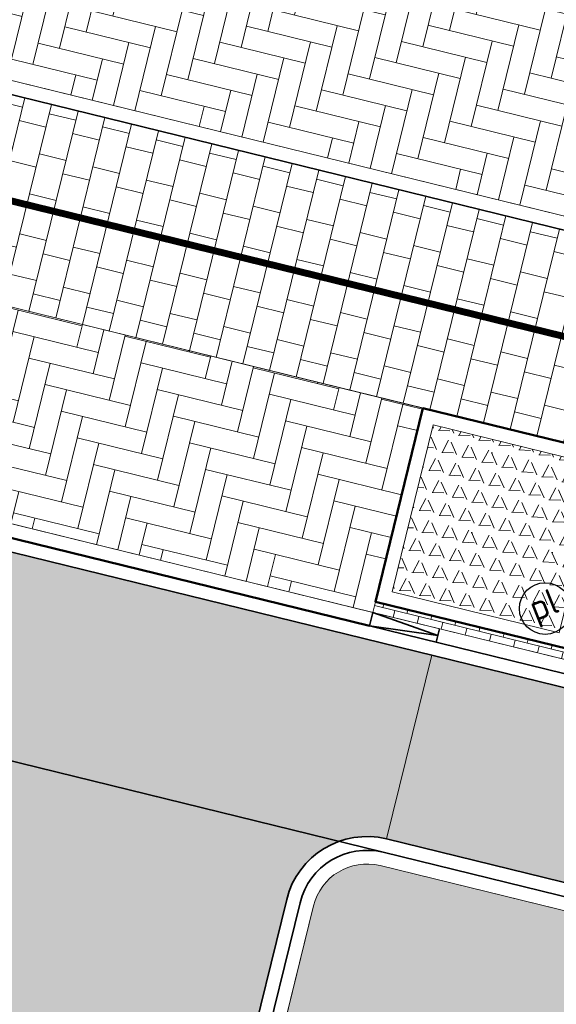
# Model space of a CAD drawing. Header units: metres. Extents: x 196674 to 197628, y 355499 to 356232.
# Tile 15 of 209: x 196943 to 196951, y 355749 to 355764. Entities that reach past the tile are written whole.
import ezdxf
from ezdxf.enums import TextEntityAlignment as Align

# ---------------------------------------------------------------- set-up
doc = ezdxf.new("R2010")
doc.units = ezdxf.units.M
doc.linetypes.add('VW-30270_STREEP', pattern=[3, 0.3, -2.7])
doc.layers.get('0').update_dxf_attribs({"lineweight": 25})
for name, color, linetype, lineweight, true_color in [('N-WE-GR-BEPLANTING_BEPLANTINGSPLAN_KRAGTEN-V', 7, 'Continuous', 5, 0xa3c04c), ('N-WE-VH-GESLOTENVERHARDING_ASFALT_RIJBAAN-V', 7, 'Continuous', 5, 0xd6d6d6), ('N-WE-VH-GOOT-TEGEL_200x200-G', 7, 'Continuous', 35, 0x00a5a5), ('N-WE-VH-HALFVERHARDING_GEBONDEN_SPLIT-A', 7, 'Continuous', 5, 0xaab7a9), ('N-WE-VH-KANTOPSLUITING_GELEIDEBAND_50 200-G', 1, 'Continuous', 35, 0xff0000), ('N-WE-VH-KANTOPSLUITING_OPSLUITBAND_200X250-G', 7, 'Continuous', 50, 0x0029a5), ('N-WE-VH-KANTOPSLUITING_TROTTOIRBAND_180X200-G', 6, 'Continuous', 35, 0xff00ff), ('N-WE-VH-KANTOPSLUITING_VERLAGINGSBAND_GELEIDEBAND_50 200-G', 1, 'Continuous', 35, 0xff0000), ('N-WE-VH-OPENVERHARDING_STRAATBAKSTEEN_ROOD_ELLEBOOG_LINGE-A', 7, 'Continuous', 5, 0xdaaea0), ('N-WE-VH-OPENVERHARDING_STRAATBAKSTEEN_ROOD_ELLEBOOG_LINGE-INRITTEN-TUSSEN-RIJBAAN-FIETSPAD-A', 7, 'Continuous', 5, 0xdaaea0), ('N-WE-VH-OPENVERHARDING_STRAATBAKSTEEN_ROOD_STREKKEN-LINGE-A', 7, 'Continuous', 5, 0xdaaea0), ('N-WE-VH-OPENVERHARDING_TEGEL_200x300_FIETSPAD_ROOD-A', 7, 'Continuous', 5, 0xe04d68), ('N-WE-VW-MARKERING_DWARS_DRIEHOEK-G', 7, 'VW-HAAIETAND50_L', 35, 0xffffff), ('N-WE-VW-MARKERING_LANGS_STREEP_30270_010-G', 7, 'VW-30270_STREEP', 13, 0xffffff)]:
    doc.layers.add(name, color=color, linetype=linetype, lineweight=lineweight, true_color=true_color)
for name, color, linetype, lineweight in [('N-WE-IE-MEUBILAIR-S-200', 7, 'Continuous', 25), ('N-WE-VH-KANTOPSLUITING_ACHTERKANTBAND-G', 50, 'Continuous', 18), ('N-WE-VH-MATERIAALGRENS-G', 7, 'Continuous', 13)]:
    doc.layers.add(name, color=color, linetype=linetype, lineweight=lineweight)
doc.layers.add('N-WE-VH-HULPLIJN-G', color=40, linetype='Continuous', lineweight=5, plot=False)
doc.styles.add('NLCS-ISO', font='NLCS-ISO.ttf')
doc.linetypes.add('VW-HAAIETAND50_L', pattern='A,0,-0.5,[150,NLCS.SHX,S=1,R=0,X=-0.625,Y=-0.25],-0.5', length=1)

# ---------------------------------------------------------------- blocks, each defined once
blk = doc.blocks.new('Boomplantvak 2900x2900')
at = {"layer": 'N-WE-VH-HALFVERHARDING_GEBONDEN_SPLIT-A'}
h = blk.add_hatch(dxfattribs=at)
h.set_pattern_fill('AVH-GRAVEL-SO', color=251, scale=0.3, pattern_type=2)
h.set_pattern_definition([(255.963757, (0.768, 1.164), (1.562108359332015e-08, -1.200000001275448), [0.197909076, -4.74981768]), (127.568592, (0.888, 1.008), (-8.399999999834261, 10.80000000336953), [0.196814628, -19.484648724]), (12.094757, (0.72, 0.972), (10.79999999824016, 2.399999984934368), [0.171813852, -17.00957142]), (255.963757, (1.068, 1.164), (1.562108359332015e-08, -1.200000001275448), [0.197909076, -4.74981768]), (127.568592, (1.188, 1.008), (-8.399999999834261, 10.80000000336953), [0.196814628, -19.484648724]), (12.094757, (1.02, 0.972), (10.79999999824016, 2.399999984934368), [0.171813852, -17.00957142]), (12.094757, (0.42, 0.972), (10.79999999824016, 2.399999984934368), [0.171813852, -17.00957142]), (127.568592, (0.588, 1.008), (-8.399999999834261, 10.80000000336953), [0.196814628, -19.484648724]), (255.963757, (0.468, 1.164), (1.562108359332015e-08, -1.200000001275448), [0.197909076, -4.74981768]), (255.963757, (0.168, 1.164), (1.562108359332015e-08, -1.200000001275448), [0.197909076, -4.74981768]), (127.568592, (0.288, 1.008), (-8.399999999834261, 10.80000000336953), [0.196814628, -19.484648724]), (12.094757, (0.12, 0.972), (10.79999999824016, 2.399999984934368), [0.171813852, -17.00957142]), (12.094757, (0, 0.672), (10.79999999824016, 2.399999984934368), [0.171813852, -17.00957142]), (127.568592, (0.168, 0.708), (-8.399999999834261, 10.80000000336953), [0.196814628, -19.484648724]), (255.963757, (0.048, 0.864), (1.562108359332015e-08, -1.200000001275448), [0.197909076, -4.74981768]), (255.963757, (0.348, 0.864), (1.562108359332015e-08, -1.200000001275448), [0.197909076, -4.74981768]), (127.568592, (0.468, 0.708), (-8.399999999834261, 10.80000000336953), [0.196814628, -19.484648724]), (12.094757, (0.3, 0.672), (10.79999999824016, 2.399999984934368), [0.171813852, -17.00957142]), (12.094757, (0.8999999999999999, 0.672), (10.79999999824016, 2.399999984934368), [0.171813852, -17.00957142]), (127.568592, (1.068, 0.708), (-8.399999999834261, 10.80000000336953), [0.196814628, -19.484648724]), (255.963757, (0.948, 0.864), (1.562108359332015e-08, -1.200000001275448), [0.197909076, -4.74981768]), (12.094757, (0.6, 0.672), (10.79999999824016, 2.399999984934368), [0.171813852, -17.00957142]), (127.568592, (0.768, 0.708), (-8.399999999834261, 10.80000000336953), [0.196814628, -19.484648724]), (255.963757, (0.648, 0.864), (1.562108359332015e-08, -1.200000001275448), [0.197909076, -4.74981768]), (12.094757, (0.12, 0.372), (10.79999999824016, 2.399999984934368), [0.171813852, -17.00957142]), (127.568592, (0.288, 0.408), (-8.399999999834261, 10.80000000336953), [0.196814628, -19.484648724]), (255.963757, (0.168, 0.564), (1.562108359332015e-08, -1.200000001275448), [0.197909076, -4.74981768]), (255.963757, (0.468, 0.564), (1.562108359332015e-08, -1.200000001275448), [0.197909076, -4.74981768]), (127.568592, (0.588, 0.408), (-8.399999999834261, 10.80000000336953), [0.196814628, -19.484648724]), (12.094757, (0.42, 0.372), (10.79999999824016, 2.399999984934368), [0.171813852, -17.00957142]), (12.094757, (1.02, 0.372), (10.79999999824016, 2.399999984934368), [0.171813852, -17.00957142]), (127.568592, (1.188, 0.408), (-8.399999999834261, 10.80000000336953), [0.196814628, -19.484648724]), (255.963757, (1.068, 0.564), (1.562108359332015e-08, -1.200000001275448), [0.197909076, -4.74981768]), (12.094757, (0.72, 0.372), (10.79999999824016, 2.399999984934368), [0.171813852, -17.00957142]), (127.568592, (0.888, 0.408), (-8.399999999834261, 10.80000000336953), [0.196814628, -19.484648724]), (255.963757, (0.768, 0.564), (1.562108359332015e-08, -1.200000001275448), [0.197909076, -4.74981768]), (255.963757, (0.648, 0.264), (1.562108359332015e-08, -1.200000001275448), [0.197909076, -4.74981768]), (127.568592, (0.768, 0.108), (-8.399999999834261, 10.80000000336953), [0.196814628, -19.484648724]), (12.094757, (0.6, 0.072), (10.79999999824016, 2.399999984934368), [0.171813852, -17.00957142]), (255.963757, (0.948, 0.264), (1.562108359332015e-08, -1.200000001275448), [0.197909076, -4.74981768]), (127.568592, (1.068, 0.108), (-8.399999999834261, 10.80000000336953), [0.196814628, -19.484648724]), (12.094757, (0.8999999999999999, 0.072), (10.79999999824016, 2.399999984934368), [0.171813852, -17.00957142]), (12.094757, (0.3, 0.072), (10.79999999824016, 2.399999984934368), [0.171813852, -17.00957142]), (127.568592, (0.468, 0.108), (-8.399999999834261, 10.80000000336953), [0.196814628, -19.484648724]), (255.963757, (0.348, 0.264), (1.562108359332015e-08, -1.200000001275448), [0.197909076, -4.74981768]), (255.963757, (0.048, 0.264), (1.562108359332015e-08, -1.200000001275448), [0.197909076, -4.74981768]), (127.568592, (0.168, 0.108), (-8.399999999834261, 10.80000000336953), [0.196814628, -19.484648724]), (12.094757, (0, 0.072), (10.79999999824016, 2.399999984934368), [0.171813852, -17.00957142]), (63.434949, (0.31199946, 1.139999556), (-1.073312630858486, 0.536656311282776), [5.039999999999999e-07, -1.199999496]), (0, (0.216, 1.14), (0, 1.2), [0, -1.2]), (63.434949, (0.31199946, 1.139999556), (-1.073312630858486, 0.536656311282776), [5.039999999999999e-07, -1.199999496]), (0, (0.216, 1.14), (0, 1.2), [0, -1.2])])
h.paths.add_polyline_path([(0.2000000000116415, -0.2000000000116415), (2.699999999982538, -0.2000000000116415), (2.699999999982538, -2.700000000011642), (0.2000000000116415, -2.700000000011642)])
at = {"layer": 'N-WE-VH-OPENVERHARDING_STRAATBAKSTEEN_ROOD_STREKKEN-LINGE-A', "true_color": 0xb05e45}
h = blk.add_hatch(dxfattribs=at)
h.set_pattern_fill('AVH-BSS_LINGEFORMAAT_HALFST', color=25, scale=1.5, angle=90, pattern_type=2)
h.set_pattern_definition([(90, (-1.469576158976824e-17, -2.980000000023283), (-0.18, 0.36), [0.12, -0.12]), (180, (-1.469576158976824e-17, -2.980000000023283), (-1.469576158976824e-17, -0.12), [])])
h.paths.add_polyline_path([(2.899999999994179, -3.060000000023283), (2.899999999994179, -2.900000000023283), (0, -2.900000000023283), (0, -3.060000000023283)])
at = {"layer": 'N-WE-VH-KANTOPSLUITING_ACHTERKANTBAND-G', "ltscale": 0.2, "flags": 128}
blk.add_lwpolyline([(0.2000000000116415, -0.2000000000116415), (2.699999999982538, -0.2000000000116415), (2.699999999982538, -2.700000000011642), (0.2000000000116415, -2.700000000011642)], close=True, dxfattribs=at)
at = {"layer": 'N-WE-VH-KANTOPSLUITING_OPSLUITBAND_200X250-G', "ltscale": 0.1, "flags": 128}
blk.add_lwpolyline([(0, 0), (2.899999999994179, 0), (2.899999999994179, -2.900000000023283), (0, -2.900000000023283)], close=True, dxfattribs=at)
at = {"layer": 'N-WE-VH-MATERIAALGRENS-G', "ltscale": 0.2, "flags": 128}
blk.add_lwpolyline([(2.899999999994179, -2.900000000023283), (2.899999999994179, -3.060000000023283), (-2.939152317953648e-17, -3.060000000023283), (0, -2.900000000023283)], dxfattribs=at)
blk = doc.blocks.new('Verloopband')
at = {"flags": 128}
blk.add_lwpolyline([(-0.2763672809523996, 0.9662406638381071), (0, 0), (-0.4622285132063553, 0.8923814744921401)], close=True, dxfattribs=at)
blk = doc.blocks.new('SIE-MEUBILAIR_PAAL_POLLER-SO')
blk.add_circle((0, 0), 0.75)
at = {"style": 'NLCS-ISO'}
blk.add_text('pl', height=0.75, dxfattribs=at).set_placement((5.684341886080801e-14, 0.1291188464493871), align=Align.MIDDLE_CENTER)

msp = doc.modelspace()

# ---------------------------------------------------------------- hatches: boundary and pattern name
at = {"layer": 'N-WE-GR-BEPLANTING_BEPLANTINGSPLAN_KRAGTEN-V'}
h = msp.add_hatch(color=256, dxfattribs=at)
h.dxf.hatch_style = 1
edge = h.paths.add_edge_path()
edge.add_line((196986.0530828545, 355742.2211195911), (196948.2019040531, 355751.5091020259))
edge.add_arc((196948.0112545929, 355750.732151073), 0.7999999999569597, 76.21307568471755, 166.2130756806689)
edge.add_line((196947.23430364, 355750.9228005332), (196946.6288359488, 355748.455346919))
edge.add_arc((196947.4052022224, 355748.2657828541), 0.7991740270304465, 166.2786602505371, 268.4010124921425)
edge.add_line((196947.3829020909, 355747.4669200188), (196949.8623282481, 355747.3948668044))
edge.add_line((196949.8623282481, 355747.3948668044), (196986.871384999, 355738.3135256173))
edge.add_arc((196989.2068408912, 355747.831174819), 9.80000002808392, 256.2130756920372, 258.3857903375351)
edge.add_line((196987.2338965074, 355738.231826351), (196986.0530828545, 355742.2211195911))
edge = h.paths.add_edge_path()
edge.add_arc((196906.613699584, 355765.1990386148), 0.299999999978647, 320.7720598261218, 435.1717174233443)
edge.add_arc((196904.18243133, 355756.0154154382), 9.799999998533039, 75.17171742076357, 82.56655980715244)
edge.add_arc((196905.0880518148, 355762.956586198), 2.800000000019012, 82.56655980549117, 225.3478847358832)
edge.add_arc((196903.3310507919, 355761.1781184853), 0.3000000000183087, 225.3478847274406, 320.7720598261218)
edge.add_line((196903.5634416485, 355760.988396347), (196906.8460904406, 355765.0093164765))
edge = h.paths.add_edge_path()
edge.add_arc((196932.297711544, 355794.9508734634), 44.80000000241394, 235.8251521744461, 256.2130756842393)
edge.add_line((196921.6213417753, 355751.4416200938), (196936.5346214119, 355747.7821758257))
edge.add_line((196936.5346214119, 355747.7821758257), (196939.1222155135, 355747.7069792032))
edge.add_arc((196939.2035504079, 355750.5057976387), 2.800000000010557, 268.3354279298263, 346.2130756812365)
edge.add_line((196941.9228787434, 355749.838524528), (196941.9988554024, 355750.1481510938))
edge.add_arc((196939.279527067, 355750.8154242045), 2.799999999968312, 346.2130756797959, 436.2130756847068)
edge.add_line((196939.9468001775, 355753.5347525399), (196927.409438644, 355756.6111902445))
edge.add_arc((196941.7558105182, 355815.0767494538), 60.19999999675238, 239.63438059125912, 256.21307568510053, ccw=False)
edge.add_arc((196911.1720853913, 355762.8763111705), 0.3000000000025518, 59.63438057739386, 140.7720598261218)
edge.add_line((196910.9396945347, 355763.0660333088), (196907.0687697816, 355758.3245333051))
edge.add_arc((196907.3011606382, 355758.1348111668), 0.299999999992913, 140.7720598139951, 235.8251521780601)
at = {"layer": 'N-WE-VH-GESLOTENVERHARDING_ASFALT_RIJBAAN-V'}
h = msp.add_hatch(color=256, dxfattribs=at)
h.dxf.hatch_style = 1
edge = h.paths.add_edge_path()
edge.add_arc((196947.7187872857, 355822.0053228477), 65.19999999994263, 234.65103465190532, 247.3098478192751, ccw=False)
edge.add_arc((196947.718787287, 355822.005322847), 65.20000000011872, 233.9626534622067, 234.6510346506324, ccw=False)
edge.add_line((196909.3608148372, 355769.2824061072), (196906.8676864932, 355765.8556087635))
edge.add_arc((196904.1824313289, 355756.015415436), 10.20000000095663, 57.53647697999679, 74.73639426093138, ccw=False)
edge.add_arc((196941.7558106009, 355815.0767495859), 59.8000001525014, 237.5364769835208, 239.6343805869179)
edge.add_arc((196941.7558105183, 355815.0767494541), 59.79999999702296, 239.6343805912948, 256.213075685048)
edge.add_line((196927.504763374, 355756.999665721), (196940.042124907, 355753.9232280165))
edge.add_line((196940.042124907, 355753.9232280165), (196940.6974824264, 355756.5939969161))
edge.add_line((196940.6974824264, 355756.5939969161), (196932.1808562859, 355758.683820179))
edge.add_arc((196947.7187872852, 355822.005322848), 65.19999999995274, 247.3098478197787, 256.2130756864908, ccw=False)
edge = h.paths.add_edge_path()
edge.add_arc((196932.2977115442, 355794.950873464), 45.20000000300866, 235.8251521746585, 256.2130756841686, ccw=False)
edge.add_arc((196931.0066335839, 355793.1500155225), 42.98491375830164, 229.1624352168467, 235.90055005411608, ccw=False)
edge.add_line((196902.8980775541, 355760.6290701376), (196900.5413862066, 355757.8457981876))
edge.add_arc((196929.4911587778, 355792.0357187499), 44.79999999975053, 229.7442718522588, 230.4537483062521)
edge.add_arc((196929.4911587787, 355792.0357187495), 44.79999999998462, 230.4537483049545, 235.5522516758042)
edge.add_arc((196929.4911587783, 355792.0357187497), 44.79999999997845, 235.5522516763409, 256.2130756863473)
edge.add_line((196918.8147890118, 355748.5264653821), (196935.7211549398, 355744.3779544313))
edge.add_line((196935.7211549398, 355744.3779544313), (196936.4805465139, 355747.3835783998))
edge.add_line((196936.4805465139, 355747.3835783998), (196921.5260170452, 355751.0531446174))
edge = h.paths.add_edge_path()
edge.add_arc((196947.4052022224, 355748.2657828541), 1.199174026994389, 166.1595353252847, 266.3388601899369, ccw=False)
edge.add_line((196946.2408455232, 355748.5526483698), (196946.8458281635, 355751.0181252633))
edge.add_arc((196948.011254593, 355750.7321510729), 1.200000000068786, 76.21307568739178, 166.213075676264, ccw=False)
edge.add_line((196948.2972287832, 355751.8975775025), (196948.952586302, 355754.5683464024))
edge.add_line((196948.952586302, 355754.5683464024), (196940.6974824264, 355756.5939969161))
edge.add_line((196940.6974824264, 355756.5939969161), (196940.042124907, 355753.9232280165))
edge.add_arc((196939.2795270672, 355750.8154242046), 3.199999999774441, -13.78692432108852, 76.21307569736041, ccw=False)
edge.add_line((196942.3873308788, 355750.0528263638), (196942.3113542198, 355749.7431997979))
edge.add_arc((196939.2035504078, 355750.5057976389), 3.200000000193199, 268.33542793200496, 346.2130756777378, ccw=False)
edge.add_line((196939.1105962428, 355747.3071479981), (196936.4805465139, 355747.3835783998))
edge.add_line((196936.4805465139, 355747.3835783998), (196935.7211549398, 355744.3779544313))
edge.add_line((196935.7211549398, 355744.3779544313), (196946.046566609, 355741.8442884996))
edge.add_line((196946.046566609, 355741.8442884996), (196947.3286284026, 355747.0690561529))
h = msp.add_hatch(color=256, dxfattribs=at)
h.dxf.hatch_style = 1
h.paths.add_polyline_path([(196948.952586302, 355754.5683464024), (196948.2972287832, 355751.8975775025), (196985.9216240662, 355742.665243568), (196985.0178448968, 355745.7185959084), (196984.9044531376, 355745.7464201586)])
edge = h.paths.add_edge_path()
edge.add_line((196949.8082533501, 355746.9962693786), (196947.3286284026, 355747.0690561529))
edge.add_line((196947.3286284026, 355747.0690561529), (196946.046566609, 355741.8442884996))
edge.add_line((196946.046566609, 355741.8442884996), (196951.4281986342, 355740.523735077))
edge.add_line((196951.4281986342, 355740.523735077), (196969.3175015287, 355732.890581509))
edge.add_line((196969.3175015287, 355732.890581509), (196990.3419258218, 355727.7315748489))
edge.add_line((196990.3419258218, 355727.7315748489), (196987.361887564, 355737.7994178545))
edge.add_arc((196989.2068408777, 355747.831174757), 10.19999996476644, 256.2130756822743, 259.57910803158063, ccw=False)
edge.add_line((196986.7760602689, 355737.9250501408), (196949.8082533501, 355746.9962693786))
edge = h.paths.add_edge_path()
edge.add_arc((197001.9665343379, 355735.4331866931), 1.200000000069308, 134.3917071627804, 256.2130756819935, ccw=False)
edge.add_arc((196994.2713751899, 355743.2935000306), 9.800000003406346, 314.3917071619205, 327.8953772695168)
edge.add_arc((197003.1657051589, 355737.7130973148), 0.6999999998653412, 76.21307567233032, 147.8953772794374, ccw=False)
edge.add_line((197003.3325234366, 355738.3929293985), (197003.9878809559, 355741.0636982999))
edge.add_line((197003.9878809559, 355741.0636982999), (196985.0178448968, 355745.7185959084))
edge.add_line((196985.0178448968, 355745.7185959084), (196985.9216240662, 355742.665243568))
edge.add_line((196985.9216240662, 355742.665243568), (196994.5532249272, 355740.5472076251))
edge.add_arc((196994.3864066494, 355739.8673755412), 0.7000000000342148, -56.96047541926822, 76.21307567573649, ccw=False)
edge.add_arc((196988.4550085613, 355751.5905466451), 13.83438277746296, 265.46806129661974, 297.1505713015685, ccw=False)
edge.add_line((196987.361887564, 355737.7994178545), (196990.3419258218, 355727.7315748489))
edge.add_line((196990.3419258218, 355727.7315748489), (196990.4553175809, 355727.7037505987))
edge.add_line((196990.4553175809, 355727.7037505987), (196999.5238381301, 355725.4785026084))
edge.add_line((196999.5238381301, 355725.4785026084), (197001.6805601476, 355734.2677602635))
at = {"layer": 'N-WE-VH-OPENVERHARDING_STRAATBAKSTEEN_ROOD_ELLEBOOG_LINGE-A', "true_color": 0xb05e45}
h = msp.add_hatch(dxfattribs=at)
h.set_pattern_fill('AVH-ROO_BSS_LINGEFRMT_ELLEBOOG', color=25, scale=4, angle=346.2130756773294, pattern_type=2)
h.set_pattern_definition([(346.2130756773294, (0, 0), (0.3870401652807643, 0.2345205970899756), [1.28, -0.64]), (256.2130756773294, (0.228779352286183, 0.9323411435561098), (0.3870401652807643, 0.2345205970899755), [1.28, -0.64])])
edge = h.paths.add_edge_path()
edge.add_line((196964.9628759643, 355761.2874432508), (196955.4503934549, 355763.4891045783))
edge.add_line((196955.4503934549, 355763.4891045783), (196953.0114696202, 355764.2014327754))
edge.add_line((196953.0114696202, 355764.2014327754), (196945.7692967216, 355765.9867183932))
edge.add_line((196945.7692967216, 355765.9867183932), (196940.9624771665, 355767.2621719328))
edge.add_line((196940.9624771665, 355767.2621719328), (196940.4323156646, 355767.4116583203))
edge.add_line((196940.4323156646, 355767.4116583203), (196939.4051307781, 355763.7686919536))
edge.add_line((196939.4051307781, 355763.7686919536), (196978.2407025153, 355754.2391576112))
edge.add_arc((197002.0242226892, 355851.1637890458), 99.80000005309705, 256.2130756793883, 258.889900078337)
edge.add_line((196982.7932673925, 355753.2341695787), (196981.5793124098, 355757.3354283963))
edge.add_line((196981.5793124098, 355757.3354283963), (196976.2579446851, 355758.6373522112))
edge.add_line((196976.2579446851, 355758.6373522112), (196971.6979793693, 355759.7286055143))
edge.add_line((196971.6979793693, 355759.7286055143), (196966.013846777, 355761.0441963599))
edge.add_line((196966.013846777, 355761.0441963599), (196965.8587313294, 355760.3863640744))
edge.add_line((196965.8587313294, 355760.3863640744), (196964.8232830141, 355760.5951504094))
edge.add_line((196964.8232830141, 355760.5951504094), (196964.9628759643, 355761.2874432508))
at = {"layer": 'N-WE-VH-OPENVERHARDING_STRAATBAKSTEEN_ROOD_ELLEBOOG_LINGE-INRITTEN-TUSSEN-RIJBAAN-FIETSPAD-A', "true_color": 0xb05e45}
h = msp.add_hatch(dxfattribs=at)
h.set_pattern_fill('AVH-ROO_BSS_LINGEFRMT_ELLEBOOG', color=25, scale=4, angle=76.21307568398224, pattern_type=2)
h.set_pattern_definition([(76.21307568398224, (0, 0), (-0.2345205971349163, 0.3870401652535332), [1.28, -0.6399999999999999]), (346.2130756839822, (-0.9323411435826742, 0.2287793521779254), (-0.2345205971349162, 0.3870401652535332), [1.28, -0.64])])
h.paths.add_polyline_path([(196941.1918371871, 355760.0353358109), (196941.0059539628, 355759.2778086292), (196940.4626030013, 355757.0634984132), (196948.096146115, 355755.1903674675), (196948.1342760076, 355755.34575766), (196948.825380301, 355758.1622048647)])
at = {"layer": 'N-WE-VH-OPENVERHARDING_TEGEL_200x300_FIETSPAD_ROOD-A'}
h = msp.add_hatch(dxfattribs=at)
h.set_pattern_fill('AVH-TEGEL_200X300_HALFST', color=256, scale=2, angle=256.2130756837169, pattern_type=2)
h.set_pattern_definition([(256.2130756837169, (0, 0), (0.3884754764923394, -0.09532473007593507), []), (346.2130756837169, (0, 0), (0.1429870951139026, 0.582713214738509), [0.4, -0.4]), (346.2130756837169, (-0.09532473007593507, -0.3884754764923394), (0.1429870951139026, 0.582713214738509), [-0.4, 0.4])])
edge = h.paths.add_edge_path()
edge.add_line((196939.3574684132, 355763.5744542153), (196938.6425329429, 355760.6608881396))
edge.add_line((196938.6425329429, 355760.6608881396), (196977.4781047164, 355751.1313537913))
edge.add_arc((197002.0242227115, 355851.1637889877), 102.9999999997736, 256.2130756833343, 259.8165633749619)
edge.add_line((196983.8138004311, 355749.7863727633), (196982.8573028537, 355753.0178304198))
edge.add_arc((197002.024222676, 355851.1637889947), 100.000000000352, 256.2130756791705, 258.94978725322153, ccw=False)
edge.add_line((196978.1930401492, 355754.0449198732), (196939.3574684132, 355763.5744542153))

# ---------------------------------------------------------------- linework, layer by layer
at = {"layer": 'N-WE-VH-GOOT-TEGEL_200x200-G', "ltscale": 0.2, "flags": 128}
msp.add_lwpolyline([(196848.7610979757, 355896.3248392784, 0.04938916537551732), (196850.6752320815, 355889.6570756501), (196887.127705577, 355797.9270999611, 0.09743566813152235), (196900.7646383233, 355776.7687458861, 0.01504904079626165), (196903.5708897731, 355774.0261279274, 0.03173044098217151), (196909.9970084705, 355768.8253698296, 0.05529073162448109), (196922.5680520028, 355761.8515156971, 0.03886721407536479), (196932.1808562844, 355758.6838201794), (196984.9044531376, 355745.7464201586), (197012.2741127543, 355739.0304095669), (197022.3374544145, 355736.5610507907, 0.007144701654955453), (197030.6975663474, 355734.6358511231, 0.02675914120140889), (197035.9996158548, 355733.7881315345, 0.008402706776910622), (197037.6801972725, 355733.6394630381), (197042.1054888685, 355733.3228353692), (197042.4300170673, 355733.2996155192, 0.1534304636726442), (197051.2976353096, 355735.4045395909, 0.1354485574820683), (197056.8922393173, 355741.2439296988, 0.06361237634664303), (197058.2768653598, 355744.8385175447), (197059.9781224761, 355751.7716257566, 0.8647318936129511), (197058.6944248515, 355752.2924869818)], format="xyb", dxfattribs=at)
msp.add_lwpolyline([(196994.5532249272, 355740.5472076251), (196948.2972287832, 355751.8975775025, 0.4142135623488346), (196946.8458281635, 355751.0181252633), (196946.2408455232, 355748.5526483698, 0.4782049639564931), (196947.3714885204, 355747.0670828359), (196949.8082533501, 355746.9962693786), (196986.7760602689, 355737.9250501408, 0.2072104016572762), (196994.7680588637, 355739.2805692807, 0.6567120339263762)], format="xyb", close=True, dxfattribs=at)
at = {"layer": 'N-WE-VH-HULPLIJN-G', "flags": 128}
for points in [[(196964.9628759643, 355761.2874432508), (196955.4503934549, 355763.4891045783), (196953.0114696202, 355764.2014327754), (196945.7692967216, 355765.9867183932), (196940.9624771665, 355767.2621719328), (196940.4323156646, 355767.4116583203), (196939.4051307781, 355763.7686919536), (196978.2407025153, 355754.2391576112, 0.01168038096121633), (196982.7932673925, 355753.2341695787), (196981.5793124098, 355757.3354283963), (196976.2579446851, 355758.6373522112), (196971.6979793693, 355759.7286055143), (196966.013846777, 355761.0441963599), (196965.8587313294, 355760.3863640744), (196964.8232830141, 355760.5951504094)], [(196939.3574684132, 355763.5744542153), (196938.6425329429, 355760.6608881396), (196977.4781047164, 355751.1313537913, 0.01572447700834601), (196983.8138004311, 355749.7863727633), (196982.8573028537, 355753.0178304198, -0.0119417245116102), (196978.1930401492, 355754.0449198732)], [(196947.3286284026, 355747.0690561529, -0.4672605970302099), (196946.2408455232, 355748.5526483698), (196946.8458281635, 355751.0181252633, -0.4142135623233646), (196948.2972287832, 355751.8975775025), (196948.952586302, 355754.5683464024), (196940.6974824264, 355756.5939969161), (196940.042124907, 355753.9232280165, -0.4142135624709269), (196942.3873308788, 355750.0528263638), (196942.3113542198, 355749.7431997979, -0.3535178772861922), (196939.1105962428, 355747.3071479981), (196936.4805465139, 355747.3835783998), (196935.7211549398, 355744.3779544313), (196946.046566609, 355741.8442884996)], [(196986.0530828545, 355742.2211195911), (196948.2019040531, 355751.5091020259, 0.4142135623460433), (196947.23430364, 355750.9228005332), (196946.6288359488, 355748.455346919, 0.4776310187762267), (196947.3829020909, 355747.4669200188), (196949.8623282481, 355747.3948668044), (196986.871384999, 355738.3135256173, 0.00948054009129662), (196987.2338965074, 355738.231826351)]]:
    msp.add_lwpolyline(points, format="xyb", close=True, dxfattribs=at)
for points in [[(196941.1918371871, 355760.0353358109), (196941.0059539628, 355759.2778086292), (196940.4626030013, 355757.0634984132), (196948.096146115, 355755.1903674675), (196948.1342760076, 355755.34575766), (196948.825380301, 355758.1622048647)], [(196948.952586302, 355754.5683464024), (196948.2972287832, 355751.8975775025), (196985.9216240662, 355742.665243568), (196985.0178448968, 355745.7185959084), (196984.9044531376, 355745.7464201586)]]:
    msp.add_lwpolyline(points, close=True, dxfattribs=at)
for points in [[(196948.1342760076, 355755.34575766), (196948.096146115, 355755.1903674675)], [(196948.2972287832, 355751.8975775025), (196948.952586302, 355754.5683464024)]]:
    msp.add_lwpolyline(points, dxfattribs=at)
at = {"layer": 'N-WE-VH-KANTOPSLUITING_ACHTERKANTBAND-G', "flags": 128}
for points in [[(196848.7404560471, 355916.8650432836), (196850.8308011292, 355911.6048432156, -0.04938916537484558), (196852.5546094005, 355905.6000674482), (196852.9441035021, 355903.469998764, 0.04938916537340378), (196854.4830238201, 355898.1092683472), (196891.173383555, 355805.7806693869, 0.2425756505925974), (196939.4051307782, 355763.7686919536), (196978.240702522, 355754.2391576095, 0.01194172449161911), (196982.8956366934, 355753.2141223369, 0.01194172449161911)], [(196984.9997778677, 355746.1348956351), (196932.2761810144, 355759.0722956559, -0.03886721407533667), (196922.7223509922, 355762.2205574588, -0.03886721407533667)]]:
    msp.add_lwpolyline(points, format="xyb", dxfattribs=at)
msp.add_lwpolyline([(196994.4579001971, 355740.1587321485), (196948.2019040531, 355751.5091020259, 0.4142135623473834), (196947.23430364, 355750.9228005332), (196946.6292719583, 355748.4571237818, 0.4783341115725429), (196947.3829020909, 355747.4669200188), (196949.8623282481, 355747.3948668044), (196986.871384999, 355738.3135256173, 0.2072104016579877), (196994.5499718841, 355739.6158871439, 0.6567120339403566)], format="xyb", close=True, dxfattribs=at)
at = {"layer": 'N-WE-VH-KANTOPSLUITING_GELEIDEBAND_50 200-G', "ltscale": 0.2, "flags": 128}
msp.add_lwpolyline([(196925.7306298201, 355768.4594475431, 0.05183884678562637), (196939.3574684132, 355763.5744542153), (196978.193040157, 355754.0449198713, 0.01194172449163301), (196982.8573028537, 355753.0178304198)], format="xyb", dxfattribs=at)
msp.add_lwpolyline([(196984.2717649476, 355746.1076033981), (196948.04848375, 355754.9961297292)], dxfattribs=at)
at = {"layer": 'N-WE-VH-KANTOPSLUITING_OPSLUITBAND_200X250-G', "ltscale": 0.1, "flags": 128}
msp.add_lwpolyline([(196948.04848375, 355754.9961297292), (196941.3861293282, 355756.6309488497)], dxfattribs=at)
at = {"layer": 'N-WE-VH-KANTOPSLUITING_TROTTOIRBAND_180X200-G', "ltscale": 0.2, "flags": 128}
msp.add_lwpolyline([(196994.5055625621, 355740.3529698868), (196948.2495664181, 355751.7033397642, 0.4142135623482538), (196947.0400659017, 355750.9704628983), (196946.4350599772, 355748.5048911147, 0.4782598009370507), (196947.3772004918, 355747.2670012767), (196949.8352907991, 355747.1955680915), (196986.823722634, 355738.119287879, 0.2072104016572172), (196994.6590153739, 355739.4482282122, 0.6567120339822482)], format="xyb", close=True, dxfattribs=at)
at = {"layer": 'N-WE-VH-KANTOPSLUITING_VERLAGINGSBAND_GELEIDEBAND_50 200-G', "flags": 128}
msp.add_lwpolyline([(196949.0196724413, 355754.7578179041), (196949.0673348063, 355754.9520556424)], dxfattribs=at)
at = {"layer": 'N-WE-VH-MATERIAALGRENS-G', "flags": 128}
msp.add_lwpolyline([(196983.8138004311, 355749.7863727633, -0.01572447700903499), (196977.4781047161, 355751.1313537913), (196938.6425329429, 355760.6608881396, -0.09781565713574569), (196912.99344937, 355772.5995836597, -0.09746383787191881)], format="xyb", dxfattribs=at)
at = {"layer": 'N-WE-VW-MARKERING_DWARS_DRIEHOEK-G', "flags": 128}
msp.add_lwpolyline([(196941.6518936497, 355753.3222871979), (196948.2495571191, 355751.703342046)], dxfattribs=at)
at = {"layer": 'N-WE-VW-MARKERING_LANGS_STREEP_30270_010-G', "const_width": 0.1, "flags": 128}
msp.add_lwpolyline([(196999.6672429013, 355749.0922282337, 0.00691777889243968), (196990.0263284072, 355750.3753941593, -0.03054558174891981), (196977.8355724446, 355752.5881368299), (196939.0000006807, 355762.1176711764, -0.07787341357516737), (196918.5761640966, 355770.6580424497)], format="xyb", dxfattribs=at)

# ---------------------------------------------------------------- block references
at = {"rotation": 346.2130756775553}
msp.add_blockref('Boomplantvak 2900x2900', (196948.8253803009, 355758.1622048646), dxfattribs=at)
at = {"layer": 'N-WE-IE-MEUBILAIR-S-200', "xscale": 0.5, "yscale": 0.5, "zscale": 0.5, "rotation": 21.67232329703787}
msp.add_blockref('SIE-MEUBILAIR_PAAL_POLLER-SO', (196950.6023454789, 355755.2470597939), dxfattribs=at)
at = {"layer": 'N-WE-VH-KANTOPSLUITING_VERLAGINGSBAND_GELEIDEBAND_50 200-G', "ltscale": 0.2, "xscale": -1, "rotation": 97.88539899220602}
msp.add_blockref('Verloopband', (196949.0435037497, 355754.8549372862), dxfattribs=at)

doc.saveas('drawing.dxf')
